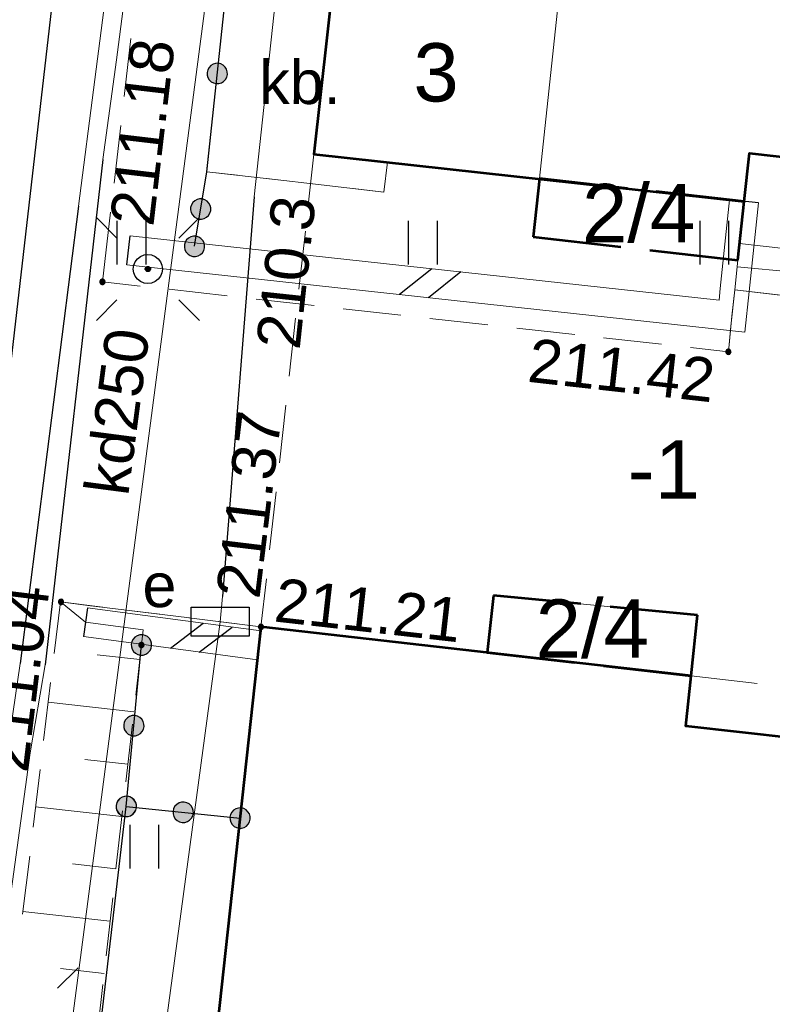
# Model space of a CAD drawing. Header units: metres. Extents: x 7419414 to 7419803, y 5549484 to 5549731.
# Tile 84 of 102: x 7419597 to 7419610, y 5549611 to 5549628. Entities that reach past the tile are written whole.
import ezdxf
from ezdxf.enums import TextEntityAlignment as Align

# ---------------------------------------------------------------- set-up
doc = ezdxf.new("R2010")
doc.units = ezdxf.units.M
doc.header["$MEASUREMENT"] = 0
doc.layers.get('0').update_dxf_attribs({"color": 250})
for name, color, linetype, lineweight in [('EGBA', 7, 'Continuous', 53), ('EGBA_O', 7, 'Continuous', 53), ('EGBN', 7, 'Continuous', 13), ('EGBN_O', 7, 'Continuous', 13), ('EGBP', 7, 'Continuous', 13), ('EGBP_O', 7, 'Continuous', 13), ('EGBS', 7, 'Continuous', 13), ('EGBU', 7, 'Continuous', 53), ('GUPPRZ_O', 7, 'Continuous', 13), ('OTDI', 7, 'Continuous', 13), ('OTDN', 7, 'Continuous', 13), ('OTKC', 7, 'Continuous', 13), ('OTKU', 7, 'Continuous', 13), ('OTKU_O', 7, 'Continuous', 13), ('OTOO', 7, 'Continuous', 30), ('OTRK', 7, 'Continuous', 13), ('OTRS_O', 7, 'Continuous', 13), ('OTZT', 7, 'Continuous', 13), ('SUCP', 212, 'Continuous', 13), ('SUEP', 1, 'Continuous', 13), ('SUES_O', 1, 'Continuous', 13), ('SUKP', 36, 'Continuous', 13), ('SUKP_O', 36, 'Continuous', 13), ('SULO', 7, 'Continuous', 30)]:
    doc.layers.add(name, color=color, linetype=linetype, lineweight=lineweight)
doc.styles.add('Arial', font='arial.ttf')

msp = doc.modelspace()

# ---------------------------------------------------------------- hatches: boundary and pattern name
at = {"linetype": 'Continuous'}
for points in [[(7419600.111, 5549626.751), (7419600.067, 5549626.762), (7419600.027, 5549626.784), (7419599.994, 5549626.815), (7419599.97, 5549626.854), (7419599.957, 5549626.898), (7419599.956, 5549626.944), (7419599.967, 5549626.988), (7419599.989, 5549627.028), (7419600.02, 5549627.061), (7419600.059, 5549627.085), (7419600.103, 5549627.098), (7419600.149, 5549627.099), (7419600.193, 5549627.088), (7419600.233, 5549627.066), (7419600.266, 5549627.035), (7419600.29, 5549626.996), (7419600.303, 5549626.952), (7419600.304, 5549626.906), (7419600.293, 5549626.862), (7419600.271, 5549626.822), (7419600.24, 5549626.789), (7419600.201, 5549626.765), (7419600.157, 5549626.752)], [(7419600.111, 5549626.751), (7419600.067, 5549626.762), (7419600.027, 5549626.784), (7419599.994, 5549626.815), (7419599.97, 5549626.854), (7419599.957, 5549626.898), (7419599.956, 5549626.944), (7419599.967, 5549626.988), (7419599.989, 5549627.028), (7419600.02, 5549627.061), (7419600.059, 5549627.085), (7419600.103, 5549627.098), (7419600.149, 5549627.099), (7419600.193, 5549627.088), (7419600.233, 5549627.066), (7419600.266, 5549627.035), (7419600.29, 5549626.996), (7419600.303, 5549626.952), (7419600.304, 5549626.906), (7419600.293, 5549626.862), (7419600.271, 5549626.822), (7419600.24, 5549626.789), (7419600.201, 5549626.765), (7419600.157, 5549626.752)], [(7419599.862, 5549624.426), (7419599.817, 5549624.427), (7419599.773, 5549624.441), (7419599.734, 5549624.465), (7419599.703, 5549624.498), (7419599.681, 5549624.538), (7419599.671, 5549624.583), (7419599.672, 5549624.628), (7419599.686, 5549624.672), (7419599.71, 5549624.711), (7419599.743, 5549624.742), (7419599.783, 5549624.764), (7419599.828, 5549624.774), (7419599.873, 5549624.773), (7419599.917, 5549624.759), (7419599.956, 5549624.735), (7419599.987, 5549624.702), (7419600.009, 5549624.662), (7419600.019, 5549624.617), (7419600.018, 5549624.572), (7419600.004, 5549624.528), (7419599.98, 5549624.489), (7419599.947, 5549624.458), (7419599.907, 5549624.436)], [(7419599.862, 5549624.426), (7419599.817, 5549624.427), (7419599.773, 5549624.441), (7419599.734, 5549624.465), (7419599.703, 5549624.498), (7419599.681, 5549624.538), (7419599.671, 5549624.583), (7419599.672, 5549624.628), (7419599.686, 5549624.672), (7419599.71, 5549624.711), (7419599.743, 5549624.742), (7419599.783, 5549624.764), (7419599.828, 5549624.774), (7419599.873, 5549624.773), (7419599.917, 5549624.759), (7419599.956, 5549624.735), (7419599.987, 5549624.702), (7419600.009, 5549624.662), (7419600.019, 5549624.617), (7419600.018, 5549624.572), (7419600.004, 5549624.528), (7419599.98, 5549624.489), (7419599.947, 5549624.458), (7419599.907, 5549624.436)], [(7419599.757, 5549623.786), (7419599.712, 5549623.787), (7419599.668, 5549623.801), (7419599.629, 5549623.825), (7419599.598, 5549623.858), (7419599.576, 5549623.898), (7419599.566, 5549623.943), (7419599.567, 5549623.988), (7419599.581, 5549624.032), (7419599.605, 5549624.071), (7419599.638, 5549624.102), (7419599.678, 5549624.124), (7419599.723, 5549624.134), (7419599.768, 5549624.133), (7419599.812, 5549624.119), (7419599.851, 5549624.095), (7419599.882, 5549624.062), (7419599.904, 5549624.022), (7419599.914, 5549623.977), (7419599.913, 5549623.932), (7419599.899, 5549623.888), (7419599.875, 5549623.849), (7419599.842, 5549623.818), (7419599.802, 5549623.796)], [(7419598.942, 5549623.525), (7419598.93, 5549623.526), (7419598.92, 5549623.53), (7419598.91, 5549623.536), (7419598.903, 5549623.544), (7419598.898, 5549623.554), (7419598.895, 5549623.564), (7419598.895, 5549623.576), (7419598.899, 5549623.588), (7419598.905, 5549623.599), (7419598.916, 5549623.608), (7419598.927, 5549623.613), (7419598.939, 5549623.615), (7419598.952, 5549623.613), (7419598.961, 5549623.61), (7419598.97, 5549623.603), (7419598.978, 5549623.594), (7419598.983, 5549623.583), (7419598.985, 5549623.571), (7419598.984, 5549623.562), (7419598.981, 5549623.551), (7419598.973, 5549623.54), (7419598.965, 5549623.532), (7419598.954, 5549623.527)], [(7419598.16, 5549623.305), (7419598.148, 5549623.307), (7419598.138, 5549623.311), (7419598.128, 5549623.318), (7419598.121, 5549623.328), (7419598.117, 5549623.338), (7419598.115, 5549623.35), (7419598.117, 5549623.362), (7419598.121, 5549623.373), (7419598.128, 5549623.382), (7419598.138, 5549623.389), (7419598.148, 5549623.393), (7419598.16, 5549623.395), (7419598.172, 5549623.393), (7419598.183, 5549623.389), (7419598.192, 5549623.382), (7419598.199, 5549623.373), (7419598.203, 5549623.362), (7419598.205, 5549623.35), (7419598.203, 5549623.338), (7419598.199, 5549623.328), (7419598.192, 5549623.318), (7419598.183, 5549623.311), (7419598.172, 5549623.307)], [(7419608.9, 5549622.105), (7419608.888, 5549622.107), (7419608.877, 5549622.111), (7419608.868, 5549622.118), (7419608.861, 5549622.128), (7419608.857, 5549622.138), (7419608.855, 5549622.15), (7419608.857, 5549622.162), (7419608.861, 5549622.173), (7419608.868, 5549622.182), (7419608.877, 5549622.189), (7419608.888, 5549622.193), (7419608.9, 5549622.195), (7419608.912, 5549622.193), (7419608.922, 5549622.189), (7419608.932, 5549622.182), (7419608.939, 5549622.173), (7419608.943, 5549622.162), (7419608.945, 5549622.15), (7419608.943, 5549622.138), (7419608.939, 5549622.128), (7419608.932, 5549622.118), (7419608.922, 5549622.111), (7419608.912, 5549622.107)], [(7419597.45, 5549617.815), (7419597.438, 5549617.817), (7419597.428, 5549617.821), (7419597.418, 5549617.828), (7419597.411, 5549617.838), (7419597.407, 5549617.848), (7419597.405, 5549617.86), (7419597.407, 5549617.872), (7419597.411, 5549617.883), (7419597.418, 5549617.892), (7419597.428, 5549617.899), (7419597.438, 5549617.903), (7419597.45, 5549617.905), (7419597.462, 5549617.903), (7419597.473, 5549617.899), (7419597.482, 5549617.892), (7419597.489, 5549617.883), (7419597.493, 5549617.872), (7419597.495, 5549617.86), (7419597.493, 5549617.848), (7419597.489, 5549617.838), (7419597.482, 5549617.828), (7419597.473, 5549617.821), (7419597.462, 5549617.817)], [(7419600.88, 5549617.385), (7419600.868, 5549617.387), (7419600.857, 5549617.391), (7419600.848, 5549617.398), (7419600.841, 5549617.408), (7419600.837, 5549617.418), (7419600.835, 5549617.43), (7419600.837, 5549617.442), (7419600.841, 5549617.453), (7419600.848, 5549617.462), (7419600.857, 5549617.469), (7419600.868, 5549617.473), (7419600.88, 5549617.475), (7419600.892, 5549617.473), (7419600.903, 5549617.469), (7419600.912, 5549617.462), (7419600.919, 5549617.453), (7419600.923, 5549617.442), (7419600.925, 5549617.43), (7419600.923, 5549617.418), (7419600.919, 5549617.408), (7419600.912, 5549617.398), (7419600.903, 5549617.391), (7419600.892, 5549617.387)], [(7419598.814, 5549616.946), (7419598.769, 5549616.956), (7419598.729, 5549616.977), (7419598.695, 5549617.008), (7419598.671, 5549617.047), (7419598.657, 5549617.091), (7419598.656, 5549617.136), (7419598.666, 5549617.181), (7419598.687, 5549617.221), (7419598.718, 5549617.255), (7419598.757, 5549617.279), (7419598.801, 5549617.293), (7419598.846, 5549617.294), (7419598.891, 5549617.284), (7419598.931, 5549617.263), (7419598.965, 5549617.232), (7419598.989, 5549617.193), (7419599.003, 5549617.149), (7419599.004, 5549617.104), (7419598.994, 5549617.059), (7419598.973, 5549617.019), (7419598.942, 5549616.985), (7419598.903, 5549616.961), (7419598.859, 5549616.947)], [(7419598.83, 5549617.075), (7419598.818, 5549617.077), (7419598.808, 5549617.081), (7419598.798, 5549617.088), (7419598.791, 5549617.098), (7419598.787, 5549617.108), (7419598.785, 5549617.12), (7419598.787, 5549617.132), (7419598.791, 5549617.143), (7419598.798, 5549617.152), (7419598.808, 5549617.159), (7419598.818, 5549617.163), (7419598.83, 5549617.165), (7419598.842, 5549617.163), (7419598.853, 5549617.159), (7419598.862, 5549617.152), (7419598.869, 5549617.143), (7419598.873, 5549617.132), (7419598.875, 5549617.12), (7419598.873, 5549617.108), (7419598.869, 5549617.098), (7419598.862, 5549617.088), (7419598.853, 5549617.081), (7419598.842, 5549617.077)], [(7419598.684, 5549615.561), (7419598.639, 5549615.571), (7419598.599, 5549615.592), (7419598.565, 5549615.623), (7419598.541, 5549615.662), (7419598.527, 5549615.706), (7419598.526, 5549615.751), (7419598.536, 5549615.796), (7419598.557, 5549615.836), (7419598.588, 5549615.87), (7419598.627, 5549615.894), (7419598.671, 5549615.908), (7419598.716, 5549615.909), (7419598.761, 5549615.899), (7419598.801, 5549615.878), (7419598.835, 5549615.847), (7419598.859, 5549615.808), (7419598.873, 5549615.764), (7419598.874, 5549615.719), (7419598.864, 5549615.674), (7419598.843, 5549615.634), (7419598.812, 5549615.6), (7419598.773, 5549615.576), (7419598.729, 5549615.562)], [(7419598.684, 5549615.561), (7419598.639, 5549615.571), (7419598.599, 5549615.592), (7419598.565, 5549615.623), (7419598.541, 5549615.662), (7419598.527, 5549615.706), (7419598.526, 5549615.751), (7419598.536, 5549615.796), (7419598.557, 5549615.836), (7419598.588, 5549615.87), (7419598.627, 5549615.894), (7419598.671, 5549615.908), (7419598.716, 5549615.909), (7419598.761, 5549615.899), (7419598.801, 5549615.878), (7419598.835, 5549615.847), (7419598.859, 5549615.808), (7419598.873, 5549615.764), (7419598.874, 5549615.719), (7419598.864, 5549615.674), (7419598.843, 5549615.634), (7419598.812, 5549615.6), (7419598.773, 5549615.576), (7419598.729, 5549615.562)], [(7419598.552, 5549614.176), (7419598.508, 5549614.186), (7419598.467, 5549614.208), (7419598.434, 5549614.24), (7419598.41, 5549614.278), (7419598.397, 5549614.322), (7419598.396, 5549614.368), (7419598.406, 5549614.412), (7419598.428, 5549614.453), (7419598.46, 5549614.486), (7419598.498, 5549614.51), (7419598.542, 5549614.523), (7419598.588, 5549614.524), (7419598.632, 5549614.514), (7419598.673, 5549614.492), (7419598.706, 5549614.46), (7419598.73, 5549614.422), (7419598.743, 5549614.378), (7419598.744, 5549614.332), (7419598.734, 5549614.288), (7419598.712, 5549614.247), (7419598.68, 5549614.214), (7419598.642, 5549614.19), (7419598.598, 5549614.177)], [(7419598.55, 5549614.176), (7419598.505, 5549614.187), (7419598.465, 5549614.21), (7419598.433, 5549614.241), (7419598.409, 5549614.281), (7419598.397, 5549614.325), (7419598.396, 5549614.37), (7419598.407, 5549614.415), (7419598.43, 5549614.455), (7419598.461, 5549614.487), (7419598.501, 5549614.511), (7419598.545, 5549614.523), (7419598.59, 5549614.524), (7419598.635, 5549614.513), (7419598.675, 5549614.49), (7419598.707, 5549614.459), (7419598.731, 5549614.419), (7419598.743, 5549614.375), (7419598.744, 5549614.33), (7419598.733, 5549614.285), (7419598.71, 5549614.245), (7419598.679, 5549614.213), (7419598.639, 5549614.189), (7419598.595, 5549614.177)], [(7419598.554, 5549614.176), (7419598.509, 5549614.186), (7419598.469, 5549614.207), (7419598.435, 5549614.238), (7419598.411, 5549614.277), (7419598.397, 5549614.321), (7419598.396, 5549614.366), (7419598.406, 5549614.411), (7419598.427, 5549614.451), (7419598.458, 5549614.485), (7419598.497, 5549614.509), (7419598.541, 5549614.523), (7419598.586, 5549614.524), (7419598.631, 5549614.514), (7419598.671, 5549614.493), (7419598.705, 5549614.462), (7419598.729, 5549614.423), (7419598.743, 5549614.379), (7419598.744, 5549614.334), (7419598.734, 5549614.289), (7419598.713, 5549614.249), (7419598.682, 5549614.215), (7419598.643, 5549614.191), (7419598.599, 5549614.177)], [(7419599.528, 5549614.076), (7419599.483, 5549614.086), (7419599.443, 5549614.108), (7419599.41, 5549614.139), (7419599.386, 5549614.178), (7419599.373, 5549614.222), (7419599.372, 5549614.268), (7419599.382, 5549614.312), (7419599.404, 5549614.352), (7419599.435, 5549614.386), (7419599.474, 5549614.41), (7419599.518, 5549614.423), (7419599.564, 5549614.424), (7419599.608, 5549614.413), (7419599.648, 5549614.392), (7419599.681, 5549614.36), (7419599.705, 5549614.322), (7419599.718, 5549614.278), (7419599.72, 5549614.232), (7419599.709, 5549614.188), (7419599.687, 5549614.147), (7419599.656, 5549614.114), (7419599.617, 5549614.09), (7419599.573, 5549614.077)], [(7419599.528, 5549614.076), (7419599.483, 5549614.086), (7419599.443, 5549614.108), (7419599.41, 5549614.139), (7419599.386, 5549614.178), (7419599.373, 5549614.222), (7419599.372, 5549614.268), (7419599.382, 5549614.312), (7419599.404, 5549614.352), (7419599.435, 5549614.386), (7419599.474, 5549614.41), (7419599.518, 5549614.423), (7419599.564, 5549614.424), (7419599.608, 5549614.413), (7419599.648, 5549614.392), (7419599.681, 5549614.36), (7419599.705, 5549614.322), (7419599.718, 5549614.278), (7419599.72, 5549614.232), (7419599.709, 5549614.188), (7419599.687, 5549614.147), (7419599.656, 5549614.114), (7419599.617, 5549614.09), (7419599.573, 5549614.077)], [(7419600.503, 5549613.976), (7419600.459, 5549613.986), (7419600.419, 5549614.008), (7419600.386, 5549614.039), (7419600.362, 5549614.078), (7419600.349, 5549614.122), (7419600.347, 5549614.168), (7419600.358, 5549614.212), (7419600.379, 5549614.252), (7419600.411, 5549614.286), (7419600.45, 5549614.31), (7419600.494, 5549614.323), (7419600.539, 5549614.324), (7419600.584, 5549614.313), (7419600.624, 5549614.292), (7419600.657, 5549614.26), (7419600.681, 5549614.222), (7419600.694, 5549614.178), (7419600.695, 5549614.132), (7419600.685, 5549614.088), (7419600.663, 5549614.047), (7419600.632, 5549614.014), (7419600.593, 5549613.99), (7419600.549, 5549613.977)]]:
    msp.add_hatch(color=0, dxfattribs=at).paths.add_polyline_path(points)

# ---------------------------------------------------------------- linework, layer by layer
at = {"color": 0, "linetype": 'Continuous'}
for p, q in [((7419609.419, 5549624.704), (7419608.921, 5549624.756)), ((7419598.056, 5549624.454), (7419598.41, 5549624.1)), ((7419599.824, 5549624.454), (7419599.47, 5549624.1)), ((7419598.408, 5549624.397), (7419598.408, 5549623.647)), ((7419598.908, 5549623.647), (7419598.908, 5549624.397)), ((7419603.408, 5549624.397), (7419603.408, 5549623.647)), ((7419603.908, 5549623.647), (7419603.908, 5549624.397)), ((7419608.408, 5549624.397), (7419608.408, 5549623.647)), ((7419608.908, 5549623.647), (7419608.908, 5549624.397)), ((7419598.579, 5549623.641), (7419598.634, 5549624.138)), ((7419603.81, 5549623.573), (7419603.259, 5549623.13)), ((7419603.81, 5549623.573), (7419603.259, 5549623.13)), ((7419604.307, 5549623.519), (7419603.756, 5549623.076)), ((7419604.307, 5549623.519), (7419603.756, 5549623.076)), ((7419598.056, 5549622.686), (7419598.41, 5549623.04)), ((7419599.824, 5549622.686), (7419599.47, 5549623.04)), ((7419597.905, 5549617.76), (7419597.838, 5549617.265)), ((7419599.327, 5549617.065), (7419599.889, 5549617.494)), ((7419599.327, 5549617.065), (7419599.889, 5549617.494)), ((7419599.822, 5549616.999), (7419600.385, 5549617.428)), ((7419599.822, 5549616.999), (7419600.385, 5549617.428)), ((7419600.885, 5549617.36), (7419600.818, 5549616.865)), ((7419598.628, 5549614.036), (7419598.628, 5549613.286)), ((7419599.128, 5549613.286), (7419599.128, 5549614.036)), ((7419597.744, 5549611.584), (7419597.39, 5549611.23))]:
    msp.add_line(p, q, dxfattribs=at)
at = {"color": 0, "linetype": 'Continuous', "flags": 128}
for points in [[(7419600.111, 5549626.751), (7419600.157, 5549626.752), (7419600.201, 5549626.765), (7419600.24, 5549626.789), (7419600.271, 5549626.822), (7419600.293, 5549626.862), (7419600.304, 5549626.906), (7419600.303, 5549626.952), (7419600.29, 5549626.996), (7419600.266, 5549627.035), (7419600.233, 5549627.066), (7419600.193, 5549627.088), (7419600.149, 5549627.099), (7419600.103, 5549627.098), (7419600.059, 5549627.085), (7419600.02, 5549627.061), (7419599.989, 5549627.028), (7419599.967, 5549626.988), (7419599.956, 5549626.944), (7419599.957, 5549626.898), (7419599.97, 5549626.854), (7419599.994, 5549626.815), (7419600.027, 5549626.784), (7419600.067, 5549626.762), (7419600.111, 5549626.751)], [(7419600.111, 5549626.751), (7419600.157, 5549626.752), (7419600.201, 5549626.765), (7419600.24, 5549626.789), (7419600.271, 5549626.822), (7419600.293, 5549626.862), (7419600.304, 5549626.906), (7419600.303, 5549626.952), (7419600.29, 5549626.996), (7419600.266, 5549627.035), (7419600.233, 5549627.066), (7419600.193, 5549627.088), (7419600.149, 5549627.099), (7419600.103, 5549627.098), (7419600.059, 5549627.085), (7419600.02, 5549627.061), (7419599.989, 5549627.028), (7419599.967, 5549626.988), (7419599.956, 5549626.944), (7419599.957, 5549626.898), (7419599.97, 5549626.854), (7419599.994, 5549626.815), (7419600.027, 5549626.784), (7419600.067, 5549626.762), (7419600.111, 5549626.751)], [(7419599.817, 5549624.427), (7419599.862, 5549624.426), (7419599.907, 5549624.436), (7419599.947, 5549624.458), (7419599.98, 5549624.489), (7419600.004, 5549624.528), (7419600.018, 5549624.572), (7419600.019, 5549624.617), (7419600.009, 5549624.662), (7419599.987, 5549624.702), (7419599.956, 5549624.735), (7419599.917, 5549624.759), (7419599.873, 5549624.773), (7419599.828, 5549624.774), (7419599.783, 5549624.764), (7419599.743, 5549624.742), (7419599.71, 5549624.711), (7419599.686, 5549624.672), (7419599.672, 5549624.628), (7419599.671, 5549624.583), (7419599.681, 5549624.538), (7419599.703, 5549624.498), (7419599.734, 5549624.465), (7419599.773, 5549624.441), (7419599.817, 5549624.427)], [(7419599.817, 5549624.427), (7419599.862, 5549624.426), (7419599.907, 5549624.436), (7419599.947, 5549624.458), (7419599.98, 5549624.489), (7419600.004, 5549624.528), (7419600.018, 5549624.572), (7419600.019, 5549624.617), (7419600.009, 5549624.662), (7419599.987, 5549624.702), (7419599.956, 5549624.735), (7419599.917, 5549624.759), (7419599.873, 5549624.773), (7419599.828, 5549624.774), (7419599.783, 5549624.764), (7419599.743, 5549624.742), (7419599.71, 5549624.711), (7419599.686, 5549624.672), (7419599.672, 5549624.628), (7419599.671, 5549624.583), (7419599.681, 5549624.538), (7419599.703, 5549624.498), (7419599.734, 5549624.465), (7419599.773, 5549624.441), (7419599.817, 5549624.427)], [(7419599.712, 5549623.787), (7419599.757, 5549623.786), (7419599.802, 5549623.796), (7419599.842, 5549623.818), (7419599.875, 5549623.849), (7419599.899, 5549623.888), (7419599.913, 5549623.932), (7419599.914, 5549623.977), (7419599.904, 5549624.022), (7419599.882, 5549624.062), (7419599.851, 5549624.095), (7419599.812, 5549624.119), (7419599.768, 5549624.133), (7419599.723, 5549624.134), (7419599.678, 5549624.124), (7419599.638, 5549624.102), (7419599.605, 5549624.071), (7419599.581, 5549624.032), (7419599.567, 5549623.988), (7419599.566, 5549623.943), (7419599.576, 5549623.898), (7419599.598, 5549623.858), (7419599.629, 5549623.825), (7419599.668, 5549623.801), (7419599.712, 5549623.787)], [(7419598.94, 5549623.82), (7419599.005, 5549623.811), (7419599.065, 5549623.787), (7419599.117, 5549623.747), (7419599.157, 5549623.695), (7419599.181, 5549623.635), (7419599.19, 5549623.57), (7419599.181, 5549623.505), (7419599.157, 5549623.445), (7419599.117, 5549623.393), (7419599.065, 5549623.353), (7419599.005, 5549623.329), (7419598.94, 5549623.32), (7419598.875, 5549623.329), (7419598.815, 5549623.353), (7419598.763, 5549623.393), (7419598.723, 5549623.445), (7419598.699, 5549623.505), (7419598.69, 5549623.57), (7419598.699, 5549623.635), (7419598.723, 5549623.695), (7419598.763, 5549623.747), (7419598.815, 5549623.787), (7419598.875, 5549623.811), (7419598.94, 5549623.82)], [(7419598.939, 5549623.615), (7419598.952, 5549623.613), (7419598.961, 5549623.61), (7419598.97, 5549623.603), (7419598.978, 5549623.594), (7419598.983, 5549623.583), (7419598.985, 5549623.571), (7419598.984, 5549623.562), (7419598.981, 5549623.551), (7419598.973, 5549623.54), (7419598.965, 5549623.532), (7419598.954, 5549623.527), (7419598.942, 5549623.525), (7419598.93, 5549623.526), (7419598.92, 5549623.53), (7419598.91, 5549623.536), (7419598.903, 5549623.544), (7419598.898, 5549623.554), (7419598.895, 5549623.564), (7419598.895, 5549623.576), (7419598.899, 5549623.588), (7419598.905, 5549623.599), (7419598.916, 5549623.608), (7419598.927, 5549623.613), (7419598.939, 5549623.615)], [(7419598.115, 5549623.35), (7419598.117, 5549623.338), (7419598.121, 5549623.328), (7419598.128, 5549623.318), (7419598.138, 5549623.311), (7419598.148, 5549623.307), (7419598.16, 5549623.305), (7419598.172, 5549623.307), (7419598.183, 5549623.311), (7419598.192, 5549623.318), (7419598.199, 5549623.328), (7419598.203, 5549623.338), (7419598.205, 5549623.35), (7419598.203, 5549623.362), (7419598.199, 5549623.373), (7419598.192, 5549623.382), (7419598.183, 5549623.389), (7419598.172, 5549623.393), (7419598.16, 5549623.395), (7419598.148, 5549623.393), (7419598.138, 5549623.389), (7419598.128, 5549623.382), (7419598.121, 5549623.373), (7419598.117, 5549623.362), (7419598.115, 5549623.35)], [(7419608.855, 5549622.15), (7419608.857, 5549622.138), (7419608.861, 5549622.128), (7419608.868, 5549622.118), (7419608.877, 5549622.111), (7419608.888, 5549622.107), (7419608.9, 5549622.105), (7419608.912, 5549622.107), (7419608.922, 5549622.111), (7419608.932, 5549622.118), (7419608.939, 5549622.128), (7419608.943, 5549622.138), (7419608.945, 5549622.15), (7419608.943, 5549622.162), (7419608.939, 5549622.173), (7419608.932, 5549622.182), (7419608.922, 5549622.189), (7419608.912, 5549622.193), (7419608.9, 5549622.195), (7419608.888, 5549622.193), (7419608.877, 5549622.189), (7419608.868, 5549622.182), (7419608.861, 5549622.173), (7419608.857, 5549622.162), (7419608.855, 5549622.15)], [(7419597.405, 5549617.86), (7419597.407, 5549617.848), (7419597.411, 5549617.838), (7419597.418, 5549617.828), (7419597.428, 5549617.821), (7419597.438, 5549617.817), (7419597.45, 5549617.815), (7419597.462, 5549617.817), (7419597.473, 5549617.821), (7419597.482, 5549617.828), (7419597.489, 5549617.838), (7419597.493, 5549617.848), (7419597.495, 5549617.86), (7419597.493, 5549617.872), (7419597.489, 5549617.883), (7419597.482, 5549617.892), (7419597.473, 5549617.899), (7419597.462, 5549617.903), (7419597.45, 5549617.905), (7419597.438, 5549617.903), (7419597.428, 5549617.899), (7419597.418, 5549617.892), (7419597.411, 5549617.883), (7419597.407, 5549617.872), (7419597.405, 5549617.86)], [(7419599.68, 5549617.27), (7419599.68, 5549617.77), (7419600.68, 5549617.77), (7419600.68, 5549617.27), (7419599.68, 5549617.27)], [(7419600.835, 5549617.43), (7419600.837, 5549617.418), (7419600.841, 5549617.408), (7419600.848, 5549617.398), (7419600.857, 5549617.391), (7419600.868, 5549617.387), (7419600.88, 5549617.385), (7419600.892, 5549617.387), (7419600.903, 5549617.391), (7419600.912, 5549617.398), (7419600.919, 5549617.408), (7419600.923, 5549617.418), (7419600.925, 5549617.43), (7419600.923, 5549617.442), (7419600.919, 5549617.453), (7419600.912, 5549617.462), (7419600.903, 5549617.469), (7419600.892, 5549617.473), (7419600.88, 5549617.475), (7419600.868, 5549617.473), (7419600.857, 5549617.469), (7419600.848, 5549617.462), (7419600.841, 5549617.453), (7419600.837, 5549617.442), (7419600.835, 5549617.43)], [(7419598.814, 5549616.946), (7419598.859, 5549616.947), (7419598.903, 5549616.961), (7419598.942, 5549616.985), (7419598.973, 5549617.019), (7419598.994, 5549617.059), (7419599.004, 5549617.104), (7419599.003, 5549617.149), (7419598.989, 5549617.193), (7419598.965, 5549617.232), (7419598.931, 5549617.263), (7419598.891, 5549617.284), (7419598.846, 5549617.294), (7419598.801, 5549617.293), (7419598.757, 5549617.279), (7419598.718, 5549617.255), (7419598.687, 5549617.221), (7419598.666, 5549617.181), (7419598.656, 5549617.136), (7419598.657, 5549617.091), (7419598.671, 5549617.047), (7419598.695, 5549617.008), (7419598.729, 5549616.977), (7419598.769, 5549616.956), (7419598.814, 5549616.946)], [(7419598.785, 5549617.12), (7419598.787, 5549617.108), (7419598.791, 5549617.098), (7419598.798, 5549617.088), (7419598.808, 5549617.081), (7419598.818, 5549617.077), (7419598.83, 5549617.075), (7419598.842, 5549617.077), (7419598.853, 5549617.081), (7419598.862, 5549617.088), (7419598.869, 5549617.098), (7419598.873, 5549617.108), (7419598.875, 5549617.12), (7419598.873, 5549617.132), (7419598.869, 5549617.143), (7419598.862, 5549617.152), (7419598.853, 5549617.159), (7419598.842, 5549617.163), (7419598.83, 5549617.165), (7419598.818, 5549617.163), (7419598.808, 5549617.159), (7419598.798, 5549617.152), (7419598.791, 5549617.143), (7419598.787, 5549617.132), (7419598.785, 5549617.12)], [(7419598.684, 5549615.561), (7419598.729, 5549615.562), (7419598.773, 5549615.576), (7419598.812, 5549615.6), (7419598.843, 5549615.634), (7419598.864, 5549615.674), (7419598.874, 5549615.719), (7419598.873, 5549615.764), (7419598.859, 5549615.808), (7419598.835, 5549615.847), (7419598.801, 5549615.878), (7419598.761, 5549615.899), (7419598.716, 5549615.909), (7419598.671, 5549615.908), (7419598.627, 5549615.894), (7419598.588, 5549615.87), (7419598.557, 5549615.836), (7419598.536, 5549615.796), (7419598.526, 5549615.751), (7419598.527, 5549615.706), (7419598.541, 5549615.662), (7419598.565, 5549615.623), (7419598.599, 5549615.592), (7419598.639, 5549615.571), (7419598.684, 5549615.561)], [(7419598.684, 5549615.561), (7419598.729, 5549615.562), (7419598.773, 5549615.576), (7419598.812, 5549615.6), (7419598.843, 5549615.634), (7419598.864, 5549615.674), (7419598.874, 5549615.719), (7419598.873, 5549615.764), (7419598.859, 5549615.808), (7419598.835, 5549615.847), (7419598.801, 5549615.878), (7419598.761, 5549615.899), (7419598.716, 5549615.909), (7419598.671, 5549615.908), (7419598.627, 5549615.894), (7419598.588, 5549615.87), (7419598.557, 5549615.836), (7419598.536, 5549615.796), (7419598.526, 5549615.751), (7419598.527, 5549615.706), (7419598.541, 5549615.662), (7419598.565, 5549615.623), (7419598.599, 5549615.592), (7419598.639, 5549615.571), (7419598.684, 5549615.561)], [(7419598.396, 5549614.368), (7419598.397, 5549614.322), (7419598.41, 5549614.278), (7419598.434, 5549614.24), (7419598.467, 5549614.208), (7419598.508, 5549614.186), (7419598.552, 5549614.176), (7419598.598, 5549614.177), (7419598.642, 5549614.19), (7419598.68, 5549614.214), (7419598.712, 5549614.247), (7419598.734, 5549614.288), (7419598.744, 5549614.332), (7419598.743, 5549614.378), (7419598.73, 5549614.422), (7419598.706, 5549614.46), (7419598.673, 5549614.492), (7419598.632, 5549614.514), (7419598.588, 5549614.524), (7419598.542, 5549614.523), (7419598.498, 5549614.51), (7419598.46, 5549614.486), (7419598.428, 5549614.453), (7419598.406, 5549614.412), (7419598.396, 5549614.368)], [(7419598.55, 5549614.176), (7419598.595, 5549614.177), (7419598.639, 5549614.189), (7419598.679, 5549614.213), (7419598.71, 5549614.245), (7419598.733, 5549614.285), (7419598.744, 5549614.33), (7419598.743, 5549614.375), (7419598.731, 5549614.419), (7419598.707, 5549614.459), (7419598.675, 5549614.49), (7419598.635, 5549614.513), (7419598.59, 5549614.524), (7419598.545, 5549614.523), (7419598.501, 5549614.511), (7419598.461, 5549614.487), (7419598.43, 5549614.455), (7419598.407, 5549614.415), (7419598.396, 5549614.37), (7419598.397, 5549614.325), (7419598.409, 5549614.281), (7419598.433, 5549614.241), (7419598.465, 5549614.21), (7419598.505, 5549614.187), (7419598.55, 5549614.176)], [(7419598.554, 5549614.176), (7419598.599, 5549614.177), (7419598.643, 5549614.191), (7419598.682, 5549614.215), (7419598.713, 5549614.249), (7419598.734, 5549614.289), (7419598.744, 5549614.334), (7419598.743, 5549614.379), (7419598.729, 5549614.423), (7419598.705, 5549614.462), (7419598.671, 5549614.493), (7419598.631, 5549614.514), (7419598.586, 5549614.524), (7419598.541, 5549614.523), (7419598.497, 5549614.509), (7419598.458, 5549614.485), (7419598.427, 5549614.451), (7419598.406, 5549614.411), (7419598.396, 5549614.366), (7419598.397, 5549614.321), (7419598.411, 5549614.277), (7419598.435, 5549614.238), (7419598.469, 5549614.207), (7419598.509, 5549614.186), (7419598.554, 5549614.176)], [(7419599.372, 5549614.268), (7419599.373, 5549614.222), (7419599.386, 5549614.178), (7419599.41, 5549614.139), (7419599.443, 5549614.108), (7419599.483, 5549614.086), (7419599.528, 5549614.076), (7419599.573, 5549614.077), (7419599.617, 5549614.09), (7419599.656, 5549614.114), (7419599.687, 5549614.147), (7419599.709, 5549614.188), (7419599.72, 5549614.232), (7419599.718, 5549614.278), (7419599.705, 5549614.322), (7419599.681, 5549614.36), (7419599.648, 5549614.392), (7419599.608, 5549614.413), (7419599.564, 5549614.424), (7419599.518, 5549614.423), (7419599.474, 5549614.41), (7419599.435, 5549614.386), (7419599.404, 5549614.352), (7419599.382, 5549614.312), (7419599.372, 5549614.268)], [(7419599.372, 5549614.268), (7419599.373, 5549614.222), (7419599.386, 5549614.178), (7419599.41, 5549614.139), (7419599.443, 5549614.108), (7419599.483, 5549614.086), (7419599.528, 5549614.076), (7419599.573, 5549614.077), (7419599.617, 5549614.09), (7419599.656, 5549614.114), (7419599.687, 5549614.147), (7419599.709, 5549614.188), (7419599.72, 5549614.232), (7419599.718, 5549614.278), (7419599.705, 5549614.322), (7419599.681, 5549614.36), (7419599.648, 5549614.392), (7419599.608, 5549614.413), (7419599.564, 5549614.424), (7419599.518, 5549614.423), (7419599.474, 5549614.41), (7419599.435, 5549614.386), (7419599.404, 5549614.352), (7419599.382, 5549614.312), (7419599.372, 5549614.268)], [(7419600.347, 5549614.168), (7419600.349, 5549614.122), (7419600.362, 5549614.078), (7419600.386, 5549614.039), (7419600.419, 5549614.008), (7419600.459, 5549613.986), (7419600.503, 5549613.976), (7419600.549, 5549613.977), (7419600.593, 5549613.99), (7419600.632, 5549614.014), (7419600.663, 5549614.047), (7419600.685, 5549614.088), (7419600.695, 5549614.132), (7419600.694, 5549614.178), (7419600.681, 5549614.222), (7419600.657, 5549614.26), (7419600.624, 5549614.292), (7419600.584, 5549614.313), (7419600.539, 5549614.324), (7419600.494, 5549614.323), (7419600.45, 5549614.31), (7419600.411, 5549614.286), (7419600.379, 5549614.252), (7419600.358, 5549614.212), (7419600.347, 5549614.168)]]:
    msp.add_lwpolyline(points, close=True, dxfattribs=at)
at = {"layer": 'EGBA', "color": 250, "linetype": 'Continuous', "lineweight": 53}
for p, q in [((7419605.66, 5549625.12), (7419605.55, 5549624.12)), ((7419607.167, 5549624.953), (7419605.66, 5549625.12)), ((7419609.17, 5549624.73), (7419607.663, 5549624.897)), ((7419609.06, 5549623.72), (7419609.17, 5549624.73)), ((7419605.55, 5549624.12), (7419607.057, 5549623.948)), ((7419607.553, 5549623.892), (7419609.06, 5549623.72)), ((7419604.87, 5549617.97), (7419604.76, 5549616.99)), ((7419606.371, 5549617.824), (7419604.87, 5549617.97)), ((7419608.37, 5549617.63), (7419606.869, 5549617.776)), ((7419608.26, 5549616.59), (7419608.37, 5549617.63)), ((7419604.76, 5549616.99), (7419606.262, 5549616.818)), ((7419606.758, 5549616.762), (7419608.26, 5549616.59))]:
    msp.add_line(p, q, dxfattribs=at)
at = {"layer": 'EGBN', "color": 250, "linetype": 'Continuous', "lineweight": 13, "flags": 128}
for points in [[(7419621.543, 5549645.726), (7419612.74, 5549644.1), (7419612.49, 5549642.37), (7419611.13, 5549642.57), (7419611.28, 5549643.23), (7419603.6, 5549641.77), (7419602.95, 5549635.96), (7419603.8, 5549635.89), (7419603.04, 5549628.46), (7419605.98, 5549628.12), (7419605.66, 5549625.12), (7419609.17, 5549624.73), (7419609.26, 5549625.56), (7419612.01, 5549625.25), (7419611.92, 5549624.41), (7419616.92, 5549623.86), (7419617.27, 5549626.86), (7419619.303, 5549626.682)], [(7419617.759, 5549613.554), (7419615.77, 5549613.73), (7419615.99, 5549615.71), (7419611.02, 5549616.27), (7419610.93, 5549615.42), (7419608.17, 5549615.73), (7419608.26, 5549616.59), (7419600.88, 5549617.43), (7419599.09, 5549601.08), (7419600.69, 5549600.96), (7419600.28, 5549596.87), (7419609.12, 5549595.88), (7419609.33, 5549597.67), (7419615.29, 5549597.02), (7419615.8, 5549600.89), (7419616.265, 5549600.845)]]:
    msp.add_lwpolyline(points, dxfattribs=at)
msp.add_lwpolyline([(7419603.04, 5549628.46), (7419603.8, 5549635.89), (7419602.95, 5549635.96), (7419601.79, 5549625.54), (7419605.66, 5549625.12), (7419605.98, 5549628.12), (7419603.04, 5549628.46)], close=True, dxfattribs=at)
at = {"layer": 'EGBP', "color": 250, "linetype": 'Continuous', "lineweight": 13}
for p, q in [((7419602.085, 5549628.189), (7419601.975, 5549627.195)), ((7419601.919, 5549626.698), (7419601.79, 5549625.54)), ((7419601.79, 5549625.54), (7419601.697, 5549624.715)), ((7419601.642, 5549624.218), (7419601.53, 5549623.224)), ((7419601.474, 5549622.727), (7419601.363, 5549621.733)), ((7419601.307, 5549621.237), (7419601.196, 5549620.243)), ((7419601.14, 5549619.746), (7419601.028, 5549618.752)), ((7419600.973, 5549618.255), (7419600.88, 5549617.43)), ((7419600.88, 5549617.43), (7419600.746, 5549616.2)), ((7419600.691, 5549615.703), (7419600.582, 5549614.709)), ((7419600.528, 5549614.212), (7419600.419, 5549613.218)), ((7419600.365, 5549612.721), (7419600.256, 5549611.727)), ((7419600.202, 5549611.23), (7419600.093, 5549610.236))]:
    msp.add_line(p, q, dxfattribs=at)
at = {"layer": 'EGBS', "color": 250, "linetype": 'Continuous', "lineweight": 13}
msp.add_line((7419611.818, 5549623.339), (7419609.049, 5549623.61), dxfattribs=at)
at = {"layer": 'EGBS', "color": 250, "linetype": 'Continuous', "lineweight": 13, "flags": 128}
msp.add_lwpolyline([(7419609.01, 5549623.21), (7419611.73, 5549622.9), (7419611.84, 5549623.45), (7419611.83, 5549623.7), (7419609.09, 5549624.01), (7419609.06, 5549623.72), (7419609.01, 5549623.21)], close=True, dxfattribs=at)
at = {"layer": 'EGBU', "color": 250, "linetype": 'Continuous', "lineweight": 53, "flags": 128}
for points in [[(7419621.543, 5549645.726), (7419612.74, 5549644.1), (7419612.49, 5549642.37), (7419611.13, 5549642.57), (7419611.28, 5549643.23), (7419603.6, 5549641.77), (7419601.79, 5549625.54), (7419609.17, 5549624.73), (7419609.26, 5549625.56), (7419612.01, 5549625.25), (7419611.92, 5549624.41), (7419618.944, 5549623.631)], [(7419617.987, 5549615.489), (7419611.02, 5549616.27), (7419610.93, 5549615.42), (7419608.17, 5549615.73), (7419608.26, 5549616.59), (7419600.88, 5549617.43), (7419598.6, 5549596.58), (7419601.46, 5549596.27), (7419608.65, 5549595.5), (7419615.545, 5549594.719)]]:
    msp.add_lwpolyline(points, dxfattribs=at)
at = {"layer": 'OTDI', "color": 250, "linetype": 'Continuous', "lineweight": 13, "flags": 128}
msp.add_lwpolyline([(7419609.26, 5549625.56), (7419609.17, 5549624.73), (7419609.09, 5549624.01), (7419611.83, 5549623.7), (7419611.92, 5549624.41), (7419612.01, 5549625.25), (7419609.26, 5549625.56)], close=True, dxfattribs=at)
at = {"layer": 'OTDN', "color": 250, "linetype": 'Continuous', "lineweight": 13, "flags": 128}
for points in [[(7419609.419, 5549624.704), (7419609.259, 5549623.183), (7419609.181, 5549622.484), (7419598.579, 5549623.641)], [(7419608.921, 5549624.756), (7419608.761, 5549623.237), (7419608.739, 5549623.036), (7419598.634, 5549624.138)], [(7419597.905, 5549617.76), (7419598.893, 5549617.628), (7419600.885, 5549617.36)], [(7419597.838, 5549617.265), (7419598.827, 5549617.132), (7419600.818, 5549616.865)]]:
    msp.add_lwpolyline(points, dxfattribs=at)
at = {"layer": 'OTKC', "color": 250, "linetype": 'Continuous', "lineweight": 13}
for p, q in [((7419598.534, 5549626.529), (7419598.65, 5549627.522)), ((7419598.359, 5549625.04), (7419598.475, 5549626.033)), ((7419598.16, 5549623.35), (7419598.3, 5549624.543)), ((7419598.809, 5549623.277), (7419598.16, 5549623.35)), ((7419600.3, 5549623.111), (7419599.306, 5549623.222)), ((7419609.01, 5549623.21), (7419608.94, 5549622.59)), ((7419610.122, 5549623.083), (7419609.01, 5549623.21)), ((7419601.791, 5549622.944), (7419600.797, 5549623.055)), ((7419603.282, 5549622.778), (7419602.288, 5549622.889)), ((7419604.772, 5549622.611), (7419603.778, 5549622.722)), ((7419608.94, 5549622.59), (7419608.9, 5549622.15)), ((7419606.263, 5549622.445), (7419605.269, 5549622.556)), ((7419607.754, 5549622.278), (7419606.76, 5549622.389)), ((7419608.9, 5549622.15), (7419608.251, 5549622.223)), ((7419597.44, 5549617.86), (7419597.332, 5549616.972)), ((7419597.91, 5549617.8), (7419597.44, 5549617.86)), ((7419604.87, 5549617.97), (7419604.76, 5549616.99)), ((7419605.625, 5549617.897), (7419604.87, 5549617.97)), ((7419599.147, 5549617.646), (7419597.91, 5549617.8)), ((7419607.118, 5549617.752), (7419606.122, 5549617.848)), ((7419608.37, 5549617.63), (7419607.615, 5549617.703)), ((7419600.88, 5549617.43), (7419599.643, 5549617.584)), ((7419608.26, 5549616.59), (7419608.37, 5549617.63)), ((7419601.826, 5549617.323), (7419600.88, 5549617.43)), ((7419603.317, 5549617.154), (7419602.323, 5549617.266)), ((7419604.76, 5549616.99), (7419603.814, 5549617.097)), ((7419609.392, 5549616.459), (7419608.26, 5549616.59)), ((7419597.272, 5549616.475), (7419597.152, 5549615.482)), ((7419597.092, 5549614.986), (7419596.972, 5549613.993)), ((7419596.912, 5549613.497), (7419596.791, 5549612.504))]:
    msp.add_line(p, q, dxfattribs=at)
at = {"layer": 'OTKU', "color": 250, "linetype": 'Continuous', "lineweight": 13}
for p, q in [((7419600.157, 5549627.174), (7419600.31, 5549628.61)), ((7419602.11, 5549628.41), (7419601.978, 5549627.223)), ((7419599.95, 5549625.24), (7419600.103, 5549626.676)), ((7419601.922, 5549626.727), (7419601.79, 5549625.54)), ((7419601.79, 5549625.54), (7419603.05, 5549625.403)), ((7419603.05, 5549625.403), (7419602.99, 5549624.89)), ((7419601.222, 5549625.094), (7419599.95, 5549625.24)), ((7419602.99, 5549624.89), (7419601.718, 5549625.036))]:
    msp.add_line(p, q, dxfattribs=at)
at = {"layer": 'OTOO', "color": 250, "linetype": 'Continuous', "lineweight": 30}
for p, q in [((7419598.57, 5549614.35), (7419598.83, 5549617.12)), ((7419597.73, 5549607.18), (7419598.57, 5549614.35)), ((7419598.57, 5549614.35), (7419600.521, 5549614.15))]:
    msp.add_line(p, q, dxfattribs=at)
at = {"layer": 'OTOO', "color": 250, "linetype": 'Continuous', "lineweight": 30, "flags": 128}
msp.add_lwpolyline([(7419599.74, 5549623.96), (7419599.95, 5549625.24), (7419600.31, 5549628.61)], dxfattribs=at)
at = {"layer": 'OTRK', "color": 250, "linetype": 'Continuous', "lineweight": 13}
for p, q in [((7419597.332, 5549616.972), (7419597.44, 5549617.86)), ((7419597.44, 5549617.86), (7419597.871, 5549617.513)), ((7419597.871, 5549617.513), (7419598.86, 5549617.38)), ((7419598.86, 5549617.38), (7419598.732, 5549616.261)), ((7419598.802, 5549616.869), (7419598.071, 5549616.952)), ((7419597.152, 5549615.482), (7419597.272, 5549616.475)), ((7419597.232, 5549616.139), (7419598.699, 5549615.971)), ((7419598.676, 5549615.764), (7419598.563, 5549614.77)), ((7419598.597, 5549615.073), (7419597.86, 5549615.158)), ((7419596.972, 5549613.993), (7419597.092, 5549614.986)), ((7419597.014, 5549614.344), (7419598.495, 5549614.176)), ((7419598.506, 5549614.274), (7419598.393, 5549613.28)), ((7419596.791, 5549612.504), (7419596.912, 5549613.497)), ((7419598.392, 5549613.278), (7419597.649, 5549613.363)), ((7419598.336, 5549612.783), (7419598.223, 5549611.79)), ((7419596.797, 5549612.55), (7419598.29, 5549612.38)), ((7419598.188, 5549611.482), (7419597.438, 5549611.568)), ((7419598.166, 5549611.293), (7419598.053, 5549610.299))]:
    msp.add_line(p, q, dxfattribs=at)
at = {"layer": 'OTZT', "color": 250, "linetype": 'Continuous', "lineweight": 13}
for p, q in [((7419598.534, 5549626.529), (7419598.65, 5549627.522)), ((7419600.183, 5549627.422), (7419600.077, 5549626.428)), ((7419598.359, 5549625.04), (7419598.475, 5549626.033)), ((7419600.024, 5549625.931), (7419599.95, 5549625.24)), ((7419602.99, 5549624.89), (7419603.05, 5549625.403)), ((7419603.05, 5549625.403), (7419604.216, 5549625.275)), ((7419599.95, 5549625.24), (7419600.477, 5549625.179)), ((7419600.973, 5549625.122), (7419601.967, 5549625.008)), ((7419604.713, 5549625.22), (7419605.707, 5549625.111)), ((7419602.463, 5549624.951), (7419602.99, 5549624.89)), ((7419606.204, 5549625.056), (7419607.198, 5549624.946)), ((7419607.695, 5549624.892), (7419608.862, 5549624.763)), ((7419608.862, 5549624.763), (7419609.17, 5549624.73)), ((7419609.17, 5549624.73), (7419609.116, 5549624.219)), ((7419598.16, 5549623.35), (7419598.3, 5549624.543)), ((7419609.064, 5549623.721), (7419609.01, 5549623.21)), ((7419598.809, 5549623.277), (7419598.16, 5549623.35)), ((7419600.3, 5549623.111), (7419599.306, 5549623.222)), ((7419609.01, 5549623.21), (7419608.96, 5549622.76)), ((7419601.791, 5549622.944), (7419600.797, 5549623.055)), ((7419603.282, 5549622.778), (7419602.288, 5549622.889)), ((7419608.96, 5549622.76), (7419608.9, 5549622.15)), ((7419604.772, 5549622.611), (7419603.778, 5549622.722)), ((7419606.263, 5549622.445), (7419605.269, 5549622.556)), ((7419607.754, 5549622.278), (7419606.76, 5549622.389)), ((7419608.9, 5549622.15), (7419608.251, 5549622.223)), ((7419597.332, 5549616.972), (7419597.44, 5549617.86)), ((7419597.44, 5549617.86), (7419598.168, 5549617.769)), ((7419598.664, 5549617.707), (7419599.656, 5549617.583)), ((7419600.152, 5549617.521), (7419600.88, 5549617.43)), ((7419600.88, 5549617.43), (7419600.809, 5549616.784)), ((7419597.152, 5549615.482), (7419597.272, 5549616.475)), ((7419600.755, 5549616.287), (7419600.646, 5549615.293)), ((7419596.972, 5549613.993), (7419597.092, 5549614.986)), ((7419600.592, 5549614.796), (7419600.521, 5549614.15)), ((7419600.521, 5549614.15), (7419600.402, 5549613.057)), ((7419596.791, 5549612.504), (7419596.912, 5549613.497)), ((7419600.347, 5549612.56), (7419600.239, 5549611.566)), ((7419600.184, 5549611.069), (7419600.076, 5549610.075))]:
    msp.add_line(p, q, dxfattribs=at)
at = {"layer": 'SUCP', "color": 212, "linetype": 'Continuous', "lineweight": 13, "flags": 128}
for points in [[(7419591.54, 5549575.45), (7419592.36, 5549575.37), (7419594.66, 5549575.14), (7419596.26, 5549587.13), (7419596.62, 5549590.42), (7419593.53, 5549590.8), (7419594.82, 5549602.97), (7419596.46, 5549614.8), (7419596.75, 5549616.8), (7419597.75, 5549624.65), (7419598.03, 5549626.82), (7419599.57, 5549638.73), (7419599.85, 5549640.5), (7419600.02, 5549641.29)], [(7419591.77, 5549574.99), (7419592.46, 5549574.91), (7419595.03, 5549574.64), (7419596.74, 5549586.66), (7419597.26, 5549590.86), (7419594, 5549591.28), (7419595.28, 5549603.36), (7419596.92, 5549615.27), (7419597.18, 5549616.78), (7419598.17, 5549625.45), (7419598.4, 5549627.16), (7419599.97, 5549639.2), (7419600.2, 5549640.36), (7419600.37, 5549641.19)]]:
    msp.add_lwpolyline(points, dxfattribs=at)
at = {"layer": 'SUEP', "color": 1, "linetype": 'Continuous', "lineweight": 13, "flags": 128}
for points in [[(7419597.35, 5549670.73), (7419598.96, 5549657.74), (7419599.612, 5549648.266), (7419595.385, 5549611.526), (7419594.311, 5549602.955), (7419593.506, 5549595.641), (7419593.228, 5549592.295), (7419595.946, 5549591.469), (7419597.378, 5549591.147), (7419597.438, 5549589.735), (7419596.35, 5549579.512), (7419595.16, 5549564.81), (7419594.94, 5549562.72), (7419597.75, 5549562), (7419597.72, 5549561.45)], [(7419621.642, 5549646.567), (7419618.618, 5549646.043), (7419615.879, 5549645.593), (7419611.591, 5549644.802), (7419609.992, 5549644.437), (7419610.43, 5549643.07), (7419609.702, 5549643.956), (7419602.495, 5549642.981), (7419602.395, 5549641.169), (7419602.038, 5549636.595), (7419600.764, 5549624.811), (7419600.219, 5549617.951), (7419600.18, 5549617.52), (7419598.921, 5549608.178), (7419599.019, 5549607.197), (7419598.734, 5549606.207), (7419597.714, 5549596.662), (7419598.162, 5549594.978), (7419597.731, 5549589.675), (7419596.63, 5549579.455), (7419595.548, 5549564.863), (7419595.35, 5549562.89), (7419598.06, 5549562.22), (7419598.04, 5549561.41)]]:
    msp.add_lwpolyline(points, dxfattribs=at)
at = {"layer": 'SUKP', "color": 36, "linetype": 'Continuous', "lineweight": 13}
msp.add_line((7419597.19, 5549607.25), (7419600.16, 5549629.91), dxfattribs=at)
at = {"layer": 'SULO', "color": 250, "linetype": 'Continuous', "lineweight": 30}
for p, q in [((7419598.17, 5549625.45), (7419597.18, 5549616.78)), ((7419600.764, 5549624.811), (7419600.219, 5549617.951)), ((7419597.75, 5549624.65), (7419596.75, 5549616.8))]:
    msp.add_line(p, q, dxfattribs=at)
at = {"layer": 'SULO', "color": 250, "linetype": 'Continuous', "lineweight": 30, "flags": 128}
msp.add_lwpolyline([(7419595.946, 5549591.469), (7419593.228, 5549592.295), (7419593.506, 5549595.641), (7419594.311, 5549602.955), (7419595.385, 5549611.526), (7419599.612, 5549648.266)], dxfattribs=at)

# ---------------------------------------------------------------- texts
at = {"layer": 'EGBA_O', "color": 250, "linetype": 'Continuous', "lineweight": 0, "style": 'Arial'}
for p in [(7419607.36, 5549624.029), (7419606.565, 5549616.901)]:
    msp.add_text('2/4', height=1, dxfattribs=at).set_placement(p, align=Align.CENTER)
at = {"layer": 'EGBN_O', "color": 250, "linetype": 'Continuous', "lineweight": 0, "style": 'Arial'}
msp.add_text('3', height=1, dxfattribs=at).set_placement((7419603.885, 5549626.444), align=Align.CENTER)
at = {"layer": 'EGBP_O', "color": 250, "linetype": 'Continuous', "lineweight": 0, "style": 'Arial'}
msp.add_text('-1', height=1, dxfattribs=at).set_placement((7419607.792, 5549619.631), align=Align.CENTER)
at = {"layer": 'GUPPRZ_O', "color": 1, "linetype": 'Continuous', "lineweight": 0, "style": 'Arial'}
msp.add_text('210.3', height=0.75, rotation=83.9, dxfattribs=at).set_placement((7419601.821, 5549624.777), align=Align.RIGHT)
at = {"layer": 'OTKU_O', "color": 250, "linetype": 'Continuous', "lineweight": 0, "style": 'Arial'}
msp.add_text('kb.', height=0.75, rotation=360, dxfattribs=at).set_placement((7419600.85, 5549626.4))
at = {"layer": 'OTRS_O', "color": 250, "linetype": 'Continuous', "lineweight": 0, "style": 'Arial'}
for s, rotation, p in [('211.18', 83.2958, (7419599.032, 5549624.284)), ('211.42', 353.6247, (7419605.435, 5549621.638)), ('211.37', 83.0957, (7419600.852, 5549617.894)), ('211.21', 353.5302, (7419601.086, 5549617.526)), ('211.04', 83.0957, (7419596.869, 5549614.914))]:
    msp.add_text(s, height=0.75, rotation=rotation, dxfattribs=at).set_placement(p)
at = {"layer": 'SUES_O', "color": 1, "linetype": 'Continuous', "lineweight": 0, "style": 'Arial'}
msp.add_text('e', height=0.75, dxfattribs=at).set_placement((7419599.43, 5549617.77), align=Align.RIGHT)
at = {"layer": 'SUKP_O', "color": 36, "linetype": 'Continuous', "lineweight": 0, "style": 'Arial'}
msp.add_text('kd250', height=0.75, rotation=82.533, dxfattribs=at).set_placement((7419598.786, 5549621.075), align=Align.CENTER)

doc.saveas('drawing.dxf')
